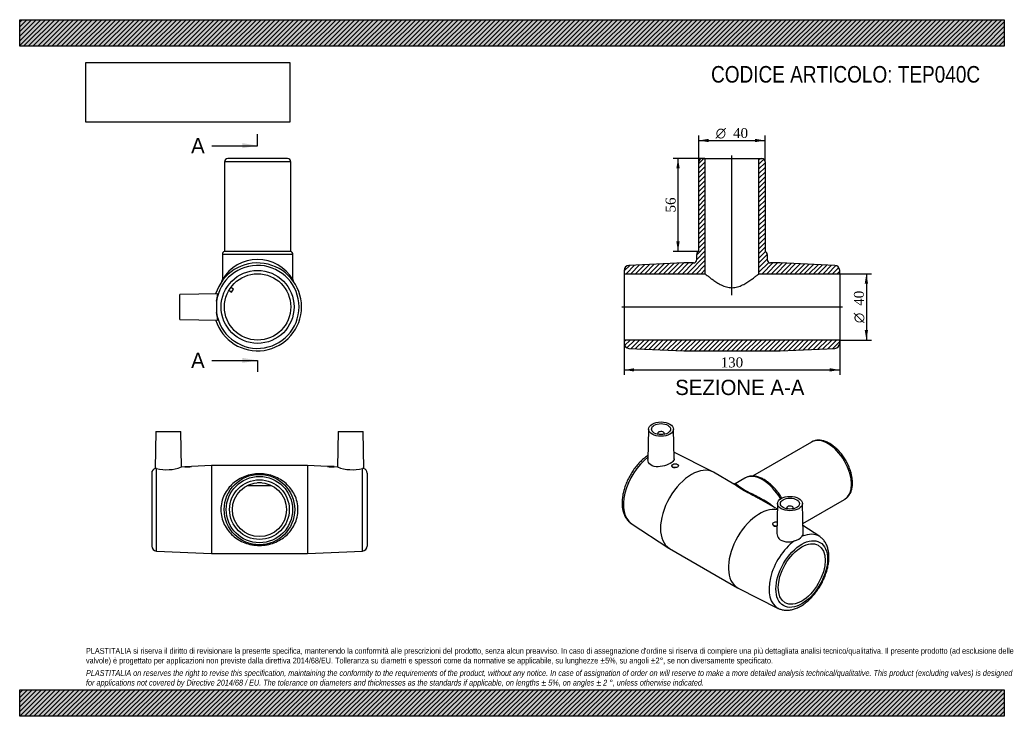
# Model space of a CAD drawing. Header units: millimetres. Extents: x 0 to 594, y 0 to 420.
import ezdxf
from ezdxf.enums import TextEntityAlignment as Align
from ezdxf.lldxf.tags import DXFTag

# ---------------------------------------------------------------- set-up
doc = ezdxf.new("R2010")
doc.units = ezdxf.units.MM
doc.header["$LTSCALE"] = 2
for name, color, linetype in [('Default', 7, 'Continuous'), ('DV4_Default', 7, 'Continuous'), ('TEP040C', 7, 'Continuous')]:
    doc.layers.add(name, color=color, linetype=linetype)
doc.styles.add('SEACAD_Solid_Edge_ANSI', font='seans.ttf')
doc.styles.add('SEACAD_Solid_Edge_ANSI1_Symbols', font='semeca1.ttf')
doc.styles.add('SEACAD_Times_New_Roman', font='times.ttf')
tags = doc.linetypes.add('CENTER2', pattern=[28.575, 19.05, -3.175, 3.175, -3.175]).pattern_tags.tags
tags[10:11] = [DXFTag(74, 4), DXFTag(75, 0), DXFTag(340, '0'), DXFTag(46, 0.0), DXFTag(50, 0.0), DXFTag(44, 0.0), DXFTag(45, 0.0)]
tags[8:9] = [DXFTag(74, 4), DXFTag(75, 0), DXFTag(340, '0'), DXFTag(46, 0.0), DXFTag(50, 0.0), DXFTag(44, 0.0), DXFTag(45, 0.0)]
tags[6:7] = [DXFTag(74, 4), DXFTag(75, 0), DXFTag(340, '0'), DXFTag(46, 0.0), DXFTag(50, 0.0), DXFTag(44, 0.0), DXFTag(45, 0.0)]
tags[4:5] = [DXFTag(74, 4), DXFTag(75, 0), DXFTag(340, '0'), DXFTag(46, 0.0), DXFTag(50, 0.0), DXFTag(44, 0.0), DXFTag(45, 0.0)]
doc.dimstyles.new('ANSImm', dxfattribs={"dimtxt": 6, "dimasz": 6, "dimexe": 3, "dimexo": 0, "dimgap": 1.5, "dimtad": 1, "dimdsep": 46, "dimtxsty": 'SEACAD_Times_New_Roman', "dimblk1": '_SE_FILLED', "dimblk2": '_SE_FILLED', "dimsah": 1, "dimcen": 3, "dimazin": 0, "dimtfac": 0.85, "dimtdec": 3, "dimtofl": 0, "dimtmove": 0, "dimatfit": 3, "dimfxl": 1, "dimarcsym": 0})
picture_1 = doc.add_image_def('image1.jpg', size_in_pixel=(4302, 1260))

# ---------------------------------------------------------------- blocks, each defined once
blk = doc.blocks.new('SE')
at = {"layer": 'TEP040C', "color": 7, "linetype": 'Continuous'}
for p, q in [((82.14, 171.63), (81.76, 149.49)), ((82.14, 171.63), (97.14, 171.63)), ((97.52, 150.3), (97.14, 171.63)), ((192.14, 171.63), (191.77, 150.3)), ((192.14, 171.63), (207.14, 171.63)), ((207.53, 149.49), (207.14, 171.63)), ((82.51, 99.63), (82.51, 149.4)), ((99.67, 150.4), (97.49, 150.3)), ((99.64, 150.63), (103.64, 150.63)), ((99.64, 150.63), (99.64, 150.4)), ((115.64, 151.13), (103.62, 150.58)), ((103.64, 150.58), (103.64, 150.63)), ((115.64, 151.13), (115.64, 98.13)), ((173.64, 151.13), (115.64, 151.13)), ((173.64, 151.13), (173.64, 98.13)), ((185.67, 150.58), (173.64, 151.13)), ((189.64, 150.63), (185.64, 150.63)), ((185.64, 150.63), (185.64, 150.58)), ((191.79, 150.3), (189.62, 150.4)), ((189.64, 150.4), (189.64, 150.63)), ((206.78, 99.63), (206.78, 149.4)), ((79.64, 146.63), (79.64, 102.62)), ((209.64, 146.63), (209.64, 102.62)), ((137.35, 139.2), (151.94, 139.2)), ((143.46, 140.88), (145.83, 140.88)), ((82.51, 99.63), (115.64, 98.13)), ((115.64, 98.13), (173.64, 98.13)), ((173.64, 98.13), (206.78, 99.63))]:
    blk.add_line(p, q, dxfattribs=at)
for radius in [21.25, 20, 18, 16.3]:
    blk.add_circle((144.64, 124.63), radius, dxfattribs=at)
for centre, radius, start, end in [((82.64, 146.63), 3, 106.9032, 180), ((81.72, 146.26), 3.24, 75.98208, 89.40552), ((88.56, 173.92), 25.25, 256.13732, 290.77551), ((100.47, 176.33), 25.95, 268.16638, 277.01746), ((188.81, 176.33), 25.95, 262.98254, 271.83362), ((200.73, 173.92), 25.25, 249.22449, 283.86268), ((207.56, 146.26), 3.24, 90.59448, 104.01792), ((206.64, 146.63), 3, 0, 73.10167), ((82.64, 102.62), 3, 180, 267.40808), ((206.64, 102.62), 3, 272.59192, 0)]:
    blk.add_arc(centre, radius, start, end, dxfattribs=at)
blk.add_open_spline([(121.39, 124.63), (121.39, 126.2), (121.58, 127.76), (122.28, 130.74), (122.8, 132.17), (124.75, 136.19), (126.54, 138.46), (130.72, 142.15), (133.14, 143.6), (137.15, 145.14), (138.59, 145.55), (141.56, 146.1), (143.13, 146.25), (146.23, 146.24), (147.79, 146.09), (150.76, 145.53), (152.17, 145.13), (156.22, 143.57), (158.58, 142.14), (161.73, 139.35), (162.69, 138.32), (164.42, 136.08), (165.19, 134.84), (166.49, 132.16), (167, 130.75), (167.71, 127.76), (167.89, 126.2), (167.9, 123.11), (167.71, 121.53), (167.02, 118.56), (166.52, 117.15), (165.22, 114.45), (164.45, 113.22), (162.71, 110.95), (161.74, 109.91), (158.6, 107.13), (156.19, 105.67), (152.17, 104.13), (150.74, 103.71), (147.76, 103.16), (146.2, 103.01), (143.09, 103.01), (141.53, 103.15), (138.55, 103.71), (137.15, 104.12), (133.1, 105.67), (130.73, 107.1), (126.52, 110.82), (124.76, 113.04), (122.8, 117.07), (122.29, 118.49), (121.58, 121.48), (121.39, 123.05), (121.39, 124.63)], degree=3, knots=[0, 0, 0, 0, 0.03125, 0.03125, 0.0625, 0.0625, 0.125, 0.125, 0.1875, 0.1875, 0.21875, 0.21875, 0.25, 0.25, 0.28125, 0.28125, 0.3125, 0.3125, 0.375, 0.375, 0.40625, 0.40625, 0.4375, 0.4375, 0.46875, 0.46875, 0.5, 0.5, 0.53125, 0.53125, 0.5625, 0.5625, 0.59375, 0.59375, 0.625, 0.625, 0.6875, 0.6875, 0.71875, 0.71875, 0.75, 0.75, 0.78125, 0.78125, 0.8125, 0.8125, 0.875, 0.875, 0.9375, 0.9375, 0.96875, 0.96875, 1, 1, 1, 1], dxfattribs=at)
blk = doc.blocks.new('SE1')
at = {"layer": 'TEP040C', "color": 7, "linetype": 'Continuous'}
for p, q in [((379.41, 173.2), (379.02, 154.79)), ((394.79, 155.19), (394.41, 173.2)), ((384.91, 170.53), (384.91, 170.03)), ((388.91, 170.03), (388.91, 170.53)), ((477.67, 165.36), (442.06, 144.79)), ((418.11, 147.34), (394.71, 159.17)), ((393.4, 151.1), (393.4, 150.9)), ((397.4, 151.01), (397.4, 151.1)), ((430.88, 139.98), (418.55, 147.1)), ((437.55, 143.64), (431.63, 140.22)), ((472.45, 116.15), (497.67, 130.72)), ((457.12, 124.83), (447.25, 130.53)), ((457.19, 128.29), (456.81, 110.31)), ((462.69, 125.62), (462.69, 125.12)), ((466.69, 125.12), (466.69, 125.62)), ((472.59, 109.86), (472.19, 128.29)), ((368.97, 116.27), (391.63, 101.46)), ((454.21, 115.99), (454.21, 115.9)), ((482.63, 108.36), (472.48, 115)), ((392.05, 101.2), (433.06, 77.52)), ((433.49, 77.29), (457.64, 65.08))]:
    blk.add_line(p, q, dxfattribs=at)
blk.add_arc((465.81, 113.98), 8.32, 280.73683, 319.26317, dxfattribs=at)
for centre, major_axis in [((386.91, 173.14), (-7.5, 0)), ((386.91, 173.14), (-5.75, 0)), ((395.4, 151.1), (2, 0)), ((464.69, 128.24), (7.5, 0)), ((464.69, 128.24), (5.75, 0)), ((471.76, 85.78), (-11, -19.06)), ((471.76, 85.78), (-10, -17.32))]:
    blk.add_ellipse(centre, major_axis=major_axis, ratio=0.57735, dxfattribs=at)
for centre, major_axis, start_param, end_param in [((386.91, 170.53), (-2, 0), 2.647628, 6.283185), ((386.91, 170.53), (-2, 0), 0, 0.493965), ((487.67, 148.04), (-10, 17.32), 3.141593, 6.283185), ((381.86, 137.68), (-12.5, -21.65), 4.087027, 6.25117), ((405.3, 124.15), (-13.25, -22.95), 3.141593, 6.283185), ((448.18, 125.23), (-10.63, 18.4), 4.694972, 6.283185), ((446.31, 100.47), (-13.25, -22.95), 3.312593, 6.283185), ((464.69, 125.62), (2, 0), 0, 3.635557), ((464.69, 125.62), (2, 0), 5.789221, 6.283185), ((456.21, 115.99), (-2, 0), 4.330272, 6.283185), ((456.21, 115.99), (-2, 0), 0, 1.928227), ((469.74, 86.95), (-12.5, -21.65), 3.109578, 3.792106), ((469.74, 86.95), (-12.5, -21.65), 4.061876, 6.3152), ((446.31, 100.47), (-13.25, -22.95), 0, 0.032015)]:
    blk.add_ellipse(centre, major_axis=major_axis, ratio=0.57735, start_param=start_param, end_param=end_param, dxfattribs=at)
for points, knots in [([(497.64, 130.71), (497.8, 130.8), (498.19, 131.02), (498.83, 131.51), (499.5, 132.13), (500.11, 132.84), (500.65, 133.63), (501.13, 134.49), (501.53, 135.42), (501.86, 136.42), (502.12, 137.49), (502.29, 138.62), (502.39, 139.79), (502.41, 141.01), (502.35, 142.26), (502.21, 143.55), (502, 144.85), (501.71, 146.17), (501.35, 147.49), (500.91, 148.82), (500.42, 150.14), (499.85, 151.45), (499.23, 152.74), (498.55, 154.01), (497.81, 155.25), (497.02, 156.45), (496.18, 157.61), (495.3, 158.72), (494.38, 159.77), (493.43, 160.77), (492.44, 161.71), (491.43, 162.57), (490.4, 163.36), (489.34, 164.08), (488.27, 164.7), (487.2, 165.24), (486.12, 165.69), (485.04, 166.04), (483.97, 166.29), (482.92, 166.44), (481.89, 166.48), (480.9, 166.42), (479.94, 166.26), (479.04, 166), (478.26, 165.68), (477.85, 165.45), (477.66, 165.34)], [0, 0, 0, 0, 0.012128, 0.033737, 0.055362, 0.077118, 0.099099, 0.121371, 0.143964, 0.16687, 0.190047, 0.213434, 0.236964, 0.260574, 0.284216, 0.30785, 0.331457, 0.355029, 0.378565, 0.402067, 0.425538, 0.448986, 0.472416, 0.495837, 0.519255, 0.542678, 0.566112, 0.589564, 0.613043, 0.636556, 0.66011, 0.683712, 0.707365, 0.73107, 0.754823, 0.77861, 0.802401, 0.826146, 0.849781, 0.873233, 0.896423, 0.919289, 0.941802, 0.963973, 0.985861, 1, 1, 1, 1]), ([(379.07, 157.32), (378.92, 157.23), (378.38, 156.85), (377.46, 156.18), (376.31, 155.24), (375.19, 154.23), (374.1, 153.15), (373.04, 152.01), (372.02, 150.81), (371.04, 149.56), (370.11, 148.26), (369.22, 146.92), (368.39, 145.55), (367.61, 144.14), (366.89, 142.7), (366.22, 141.25), (365.63, 139.78), (365.09, 138.3), (364.63, 136.81), (364.23, 135.33), (363.91, 133.85), (363.66, 132.38), (363.5, 130.94), (363.4, 129.51), (363.39, 128.11), (363.47, 126.75), (363.62, 125.43), (363.86, 124.15), (364.19, 122.94), (364.59, 121.78), (365.08, 120.7), (365.65, 119.69), (366.29, 118.76), (366.99, 117.92), (367.76, 117.18), (368.45, 116.62), (368.85, 116.36), (368.99, 116.27)], [0.0339238, 0.0339238, 0.0339238, 0.0339238, 0.0445158, 0.0734677, 0.1023849, 0.1312571, 0.1600812, 0.1888587, 0.2175941, 0.2462939, 0.2749659, 0.3036186, 0.3322608, 0.3609018, 0.3895493, 0.4182112, 0.4468968, 0.4756154, 0.5043763, 0.533188, 0.5620581, 0.5909927, 0.6199947, 0.6490629, 0.6781892, 0.7073557, 0.7365211, 0.7656294, 0.7946104, 0.8233808, 0.851854, 0.8799543, 0.9076328, 0.9348782, 0.9617204, 0.9882261, 1, 1, 1, 1]), ([(394.79, 155.19), (394.8, 155.05), (394.78, 154.92), (394.55, 154.04), (393.75, 153.25), (391.21, 151.79), (389.51, 151.13), (386.01, 150.38), (384.21, 150.3), (381.2, 151.05), (380.02, 151.9), (379.15, 153.56), (379.01, 154.17), (379.02, 154.79)], [0.3524542, 0.3524542, 0.3524542, 0.3524542, 0.375, 0.375, 0.5, 0.5, 0.625, 0.625, 0.75, 0.75, 0.875, 0.875, 0.9383996, 0.9383996, 0.9383996, 0.9383996]), ([(397.4, 151.01), (397.4, 150.74), (397.18, 150.46), (396.44, 150.03), (395.93, 149.89), (394.87, 149.82), (394.36, 149.91), (393.62, 150.3), (393.4, 150.59), (393.4, 150.9)], [0.5, 0.5, 0.5, 0.5, 0.625, 0.625, 0.75, 0.75, 0.875, 0.875, 1, 1, 1, 1]), ([(459.73, 131.44), (459.71, 131.48), (459.45, 131.95), (458.92, 132.83), (458.11, 134.08), (457.25, 135.27), (456.35, 136.42), (455.41, 137.52), (454.43, 138.56), (453.42, 139.54), (452.39, 140.45), (451.33, 141.28), (450.25, 142.04), (449.15, 142.71), (448.05, 143.3), (446.94, 143.8), (445.83, 144.2), (444.73, 144.51), (443.64, 144.71), (442.57, 144.81), (441.54, 144.81), (440.53, 144.7), (439.57, 144.5), (438.67, 144.19), (437.96, 143.88), (437.62, 143.67), (437.51, 143.6)], [0.4940327, 0.4940327, 0.4940327, 0.4940327, 0.4960132, 0.5186671, 0.5413251, 0.5639921, 0.5866751, 0.6093805, 0.632115, 0.6548847, 0.6776949, 0.7005496, 0.7234504, 0.7463948, 0.7693747, 0.7923711, 0.815345, 0.8382491, 0.8610227, 0.8835976, 0.9059102, 0.9279162, 0.9496038, 0.9709996, 0.9921656, 1, 1, 1, 1]), ([(431.63, 140.22), (431.62, 140.21), (431.54, 140.16), (431.3, 140.07), (431.01, 140.03), (430.8, 140.05), (430.7, 140.08), (430.68, 140.08), (430.68, 140.08)], [0, 0, 0, 0, 0.0088664, 0.1739726, 0.3302116, 0.4757745, 0.6267334, 0.7230826, 0.7230826, 0.7230826, 0.7230826]), ([(444.65, 131.97), (444.55, 132.03), (444.44, 132.08), (442.98, 132.86), (441.59, 133.57), (438.97, 134.93), (437.71, 135.6), (435.52, 136.87), (434.57, 137.47), (433, 138.53), (432.37, 138.99), (431.46, 139.62), (431.14, 139.83), (430.85, 140)], [0.1851176, 0.1851176, 0.1851176, 0.1851176, 0.1875, 0.1875, 0.21875, 0.21875, 0.25, 0.25, 0.28125, 0.28125, 0.3125, 0.3125, 0.3342737, 0.3342737, 0.3342737, 0.3342737]), ([(431.64, 140.22), (431.65, 140.23), (431.65, 140.23), (431.82, 140.31), (432.01, 140.26), (432.5, 139.97), (432.8, 139.72), (433.62, 139.04), (434.13, 138.61), (435.5, 137.6), (436.38, 137.02), (438.48, 135.8), (439.72, 135.16), (442.31, 133.88), (443.67, 133.23), (447.67, 131.23), (450.31, 129.79), (453.71, 127.37), (454.72, 126.56), (455.64, 125.7)], [0.6233974, 0.6233974, 0.6233974, 0.6233974, 0.625, 0.625, 0.65625, 0.65625, 0.6875, 0.6875, 0.71875, 0.71875, 0.75, 0.75, 0.78125, 0.78125, 0.8125, 0.8125, 0.875, 0.875, 0.9032626, 0.9032626, 0.9032626, 0.9032626]), ([(454.21, 115.9), (454.21, 115.57), (454.42, 115.23), (455.16, 114.77), (455.68, 114.64), (456.2, 114.64)], [0.7502735, 0.7502735, 0.7502735, 0.7502735, 0.875, 0.875, 1, 1, 1, 1]), ([(456.81, 110.31), (456.79, 109.21), (457.2, 108.08), (458.95, 106.16), (460.44, 105.47), (463.81, 105.06), (465.69, 105.3), (467.36, 105.8)], [0.6429236, 0.6429236, 0.6429236, 0.6429236, 0.75, 0.75, 0.875, 0.875, 1, 1, 1, 1]), ([(457.63, 65.1), (457.8, 65.01), (458.22, 64.79), (459.05, 64.48), (460.05, 64.19), (461.1, 64), (462.18, 63.91), (463.29, 63.91), (464.42, 64.02), (465.59, 64.22), (466.77, 64.52), (467.96, 64.91), (469.17, 65.41), (470.37, 66), (471.57, 66.68), (472.76, 67.44), (473.93, 68.29), (475.08, 69.21), (476.21, 70.21), (477.31, 71.28), (478.37, 72.41), (479.4, 73.59), (480.38, 74.83), (481.33, 76.12), (482.22, 77.46), (483.06, 78.83), (483.86, 80.23), (484.59, 81.66), (485.26, 83.11), (485.87, 84.58), (486.42, 86.06), (486.9, 87.55), (487.3, 89.03), (487.64, 90.51), (487.9, 91.98), (488.08, 93.43), (488.19, 94.86), (488.21, 96.26), (488.16, 97.63), (488.02, 98.96), (487.79, 100.24), (487.48, 101.47), (487.09, 102.64), (486.62, 103.74), (486.06, 104.76), (485.44, 105.7), (484.74, 106.56), (483.99, 107.32), (483.27, 107.93), (482.83, 108.22), (482.63, 108.34)], [0, 0, 0, 0, 0.009491, 0.029086, 0.048735, 0.068521, 0.088517, 0.108775, 0.129325, 0.150171, 0.17129, 0.19264, 0.214166, 0.235813, 0.257529, 0.279274, 0.301012, 0.322725, 0.344406, 0.36605, 0.38766, 0.409236, 0.430786, 0.452313, 0.473824, 0.495327, 0.516827, 0.538331, 0.559845, 0.581375, 0.602929, 0.624514, 0.646135, 0.667799, 0.689511, 0.711273, 0.733086, 0.754944, 0.776835, 0.798732, 0.820595, 0.842372, 0.864004, 0.885424, 0.906573, 0.92741, 0.947921, 0.968124, 0.988063, 1, 1, 1, 1])]:
    blk.add_open_spline(points, degree=3, knots=knots, dxfattribs=at)
for points in [[(430.85, 140), (430.84, 140), (430.83, 140.01), (430.81, 140.02)], [(447.25, 130.53), (446.39, 131.03), (445.52, 131.5), (444.65, 131.97)], [(456.2, 114.64), (456.44, 114.64), (456.68, 114.67), (456.9, 114.72)], [(472.12, 108.55), (472.44, 108.98), (472.59, 109.42), (472.59, 109.86)]]:
    blk.add_open_spline(points, degree=3, dxfattribs=at)
blk = doc.blocks.new('SE2')
at = {"layer": 'TEP040C', "color": 7, "linetype": 'Continuous'}
for p, q in [((163.52, 334.34), (123.52, 334.34)), ((123.52, 334.34), (123.52, 280.34)), ((161.52, 336.34), (125.52, 336.34)), ((163.52, 280.34), (163.52, 334.34)), ((163.52, 280.34), (123.52, 280.34)), ((164.77, 278.48), (122.27, 278.48)), ((122.27, 278.48), (122.27, 263.32)), ((164.77, 263.34), (164.77, 278.48)), ((126.2, 256.84), (127.86, 255.76)), ((128.94, 257.44), (127.29, 258.52)), ((127.86, 255.76), (128.94, 257.44)), ((119.46, 254.74), (96.52, 254.34)), ((96.52, 239.34), (96.52, 254.34)), ((96.52, 239.34), (119.46, 238.94))]:
    blk.add_line(p, q, dxfattribs=at)
for radius in [22, 20]:
    blk.add_circle((143.52, 246.84), radius, dxfattribs=at)
for centre, radius, start, end in [((125.52, 334.34), 2, 90, 180), ((161.52, 334.34), 2, 0, 90), ((124.27, 278.48), 2, 112.02431, 180), ((162.77, 278.48), 2, 0, 67.97569), ((143.52, 246.84), 26.5, 0, 162.70382), ((143.52, 250.66), 24.74, 30.78575, 149.21424), ((143.52, 246.84), 25, 187.72834, 172.27166), ((120.28, 263.32), 2, 326.47994, 0.15129), ((166.76, 263.32), 1.99, 179.47354, 213.10361), ((172.13, 246.84), 53.48, 176.39604, 183.60396), ((143.52, 246.84), 26.5, 197.29618, 0)]:
    blk.add_arc(centre, radius, start, end, dxfattribs=at)
for points, knots in [([(118.75, 250.2), (118.93, 251.82), (119.22, 253.14), (119.48, 254.46), (119.51, 254.73), (119.46, 254.73)], [0, 0, 0, 0, 0.125, 0.125, 0.2088385, 0.2088385, 0.2088385, 0.2088385]), ([(119.46, 238.94), (119.51, 238.94), (119.48, 239.21), (119.22, 240.53), (118.93, 241.87), (118.75, 243.47)], [0.791296, 0.791296, 0.791296, 0.791296, 0.875, 0.875, 1, 1, 1, 1])]:
    blk.add_open_spline(points, degree=3, knots=knots, dxfattribs=at)
blk = doc.blocks.new('SE4')
at = {"color": 7, "linetype": 'Continuous', "style": 'SEACAD_Solid_Edge_ANSI'}
blk.add_text('A', height=9.2, dxfattribs=at).set_placement((103.41, 348.65), align=Align.TOP_LEFT)
blk = doc.blocks.new('SE5')
at = {"color": 7, "linetype": 'Continuous', "style": 'SEACAD_Solid_Edge_ANSI'}
blk.add_text('A', height=9.2, dxfattribs=at).set_placement((103.41, 219.17), align=Align.TOP_LEFT)
blk = doc.blocks.new('SEANNOT_GROUP')
at = {"linetype": 'Continuous'}
blk.add_hatch(color=7, dxfattribs=at).paths.add_polyline_path([(134.32, 342.51), (143.52, 344.05), (134.32, 345.58)])
at = {"color": 7, "linetype": 'Continuous'}
blk.add_lwpolyline([(115.92, 344.05), (143.52, 344.05)], dxfattribs=at)
blk = doc.blocks.new('SEANNOT_GROUP1')
at = {"linetype": 'Continuous'}
blk.add_hatch(color=7, dxfattribs=at).paths.add_polyline_path([(134.32, 213.04), (143.52, 214.57), (134.32, 216.1)])
at = {"color": 7, "linetype": 'Continuous'}
blk.add_lwpolyline([(115.92, 214.57), (143.52, 214.57)], dxfattribs=at)
blk = doc.blocks.new('SE3')
at = {"layer": 'Default', "color": 7, "linetype": 'CENTER2'}
for p, q in [((143.52, 344.05), (143.52, 350.95)), ((143.52, 214.57), (143.52, 207.67))]:
    blk.add_line(p, q, dxfattribs=at)
at = {"layer": 'Default', "color": 7, "linetype": 'CENTER2', "const_width": 0.0001}
blk.add_lwpolyline([(143.52, 344.05), (143.52, 214.57)], dxfattribs=at)
at = {"layer": 'Default'}
for name in ['SE4', 'SEANNOT_GROUP', 'SE5', 'SEANNOT_GROUP1']:
    blk.add_blockref(name, (0, 0), dxfattribs=at)
blk = doc.blocks.new('SE6')
at = {"layer": 'TEP040C', "linetype": 'Continuous'}
h = blk.add_hatch(dxfattribs=at)
h.set_pattern_fill('LINE', scale=0.62992, angle=45, style=0)
edge = h.paths.add_edge_path()
edge.add_arc((411.68, 334.34), 2, 90, 180)
edge.add_line((409.68, 334.34), (409.68, 280.34))
edge.add_arc((410.43, 278.48), 2, 112.02431, 180)
edge.add_line((408.43, 278.48), (408.43, 275.34))
edge.add_arc((406.43, 275.34), 2, 270, 360, ccw=False)
edge.add_line((406.43, 273.34), (400.68, 273.34))
edge.add_line((400.68, 273.34), (367.54, 271.84))
edge.add_arc((367.68, 268.84), 3, 92.59192, 180)
edge.add_line((364.68, 268.84), (364.68, 266.84))
edge.add_line((364.68, 266.84), (413.38, 266.84))
edge.add_line((413.38, 266.84), (413.38, 336.34))
edge.add_line((413.38, 336.34), (411.68, 336.34))
h = blk.add_hatch(dxfattribs=at)
h.set_pattern_fill('LINE', scale=0.62992, angle=45, style=0)
edge = h.paths.add_edge_path()
edge.add_line((445.98, 336.34), (445.98, 266.84))
edge.add_line((445.98, 266.84), (494.68, 266.84))
edge.add_line((494.68, 266.84), (494.68, 268.84))
edge.add_arc((491.68, 268.84), 3, 0, 87.40808)
edge.add_line((491.81, 271.84), (458.68, 273.34))
edge.add_line((458.68, 273.34), (452.93, 273.34))
edge.add_arc((452.93, 275.34), 2, 180, 270, ccw=False)
edge.add_line((450.93, 275.34), (450.93, 278.48))
edge.add_arc((448.93, 278.48), 2, 0, 67.97569)
edge.add_line((449.68, 280.34), (449.68, 334.34))
edge.add_arc((447.68, 334.34), 2, 0, 90)
edge.add_line((447.68, 336.34), (445.98, 336.34))
h = blk.add_hatch(dxfattribs=at)
h.set_pattern_fill('LINE', scale=0.62992, angle=45, style=0)
edge = h.paths.add_edge_path()
edge.add_line((494.68, 226.84), (364.68, 226.84))
edge.add_line((364.68, 226.84), (364.68, 224.83))
edge.add_arc((367.68, 224.83), 3, 180, 267.40808)
edge.add_line((367.54, 221.84), (400.68, 220.34))
edge.add_line((400.68, 220.34), (458.68, 220.34))
edge.add_line((458.68, 220.34), (491.81, 221.84))
edge.add_arc((491.68, 224.83), 3, 272.59192, 360)
edge.add_line((494.68, 224.83), (494.68, 226.84))
at = {"layer": 'DV4_Default', "color": 7, "linetype": 'CENTER2'}
for p, q in [((429.68, 253.88), (429.68, 338.09)), ((363.36, 246.84), (496.43, 246.84))]:
    blk.add_line(p, q, dxfattribs=at)
at = {"layer": 'TEP040C', "color": 7, "linetype": 'Continuous'}
for p, q in [((409.68, 280.34), (409.68, 334.34)), ((411.68, 336.34), (413.38, 336.34)), ((413.38, 336.34), (445.98, 336.34)), ((413.38, 336.34), (413.38, 266.84)), ((445.98, 336.34), (447.68, 336.34)), ((445.98, 266.84), (445.98, 336.34)), ((449.68, 334.34), (449.68, 280.34)), ((400.68, 273.34), (367.54, 271.84)), ((406.43, 273.34), (400.68, 273.34)), ((408.43, 275.34), (408.43, 278.48)), ((450.93, 278.48), (450.93, 275.34)), ((458.68, 273.34), (452.93, 273.34)), ((491.81, 271.84), (458.68, 273.34)), ((364.68, 268.84), (364.68, 266.84)), ((494.68, 266.84), (494.68, 268.84)), ((364.68, 266.84), (364.68, 226.84)), ((364.68, 266.84), (413.38, 266.84)), ((445.98, 266.84), (494.68, 266.84)), ((494.68, 266.84), (494.68, 226.84)), ((494.68, 226.84), (364.68, 226.84)), ((364.68, 226.84), (364.68, 224.83)), ((494.68, 224.83), (494.68, 226.84)), ((367.54, 221.84), (400.68, 220.34)), ((400.68, 220.34), (458.68, 220.34)), ((458.68, 220.34), (491.81, 221.84))]:
    blk.add_line(p, q, dxfattribs=at)
for centre, radius, start, end in [((411.68, 334.34), 2, 90, 180), ((447.68, 334.34), 2, 0, 90), ((410.43, 278.48), 2, 112.02431, 180), ((448.93, 278.48), 2, 0, 67.97569), ((406.43, 275.34), 2, 270, 0), ((452.93, 275.34), 2, 180, 270), ((367.68, 268.84), 3, 92.59192, 180), ((491.68, 268.84), 3, 0, 87.40808), ((367.68, 224.83), 3, 180, 267.40808), ((491.68, 224.83), 3, 272.59192, 0)]:
    blk.add_arc(centre, radius, start, end, dxfattribs=at)
blk.add_open_spline([(413.38, 266.84), (413.38, 266.84), (413.5, 266.74), (413.96, 266.37), (414.3, 266.09), (415.17, 265.41), (415.69, 265), (416.88, 264.1), (417.54, 263.61), (418.98, 262.6), (419.77, 262.07), (421.45, 261.03), (422.33, 260.53), (424.24, 259.61), (425.26, 259.19), (427.41, 258.6), (428.55, 258.42), (430.81, 258.43), (431.96, 258.6), (434.1, 259.2), (435.12, 259.61), (437.03, 260.54), (437.92, 261.04), (439.59, 262.07), (440.38, 262.6), (441.83, 263.62), (442.48, 264.1), (443.66, 265), (444.19, 265.41), (445.49, 266.43), (445.98, 266.84), (445.98, 266.84)], degree=3, knots=[0, 0, 0, 0, 0.0625, 0.0625, 0.125, 0.125, 0.1875, 0.1875, 0.25, 0.25, 0.3125, 0.3125, 0.375, 0.375, 0.4375, 0.4375, 0.5, 0.5, 0.5625, 0.5625, 0.625, 0.625, 0.6875, 0.6875, 0.75, 0.75, 0.8125, 0.8125, 0.875, 0.875, 1, 1, 1, 1], dxfattribs=at)
blk = doc.blocks.new('GDimGGroup')
at = {"layer": 'Default', "linetype": 'Continuous'}
for points in [[(415.68, 348.17), (409.68, 347.17), (415.68, 346.17)], [(443.68, 348.17), (443.68, 346.17), (449.68, 347.17)]]:
    blk.add_hatch(color=7, dxfattribs=at).paths.add_polyline_path(points)
at = {"layer": 'Default', "color": 7, "linetype": 'Continuous'}
for p, q in [((409.68, 334.34), (409.68, 350.17)), ((409.68, 347.17), (449.68, 347.17)), ((449.68, 334.34), (449.68, 350.17))]:
    blk.add_line(p, q, dxfattribs=at)
for s, style, p in [('O', 'SEACAD_Solid_Edge_ANSI1_Symbols', (419.91, 354.67)), ('40', 'SEACAD_Times_New_Roman', (430.35, 354.67))]:
    blk.add_text(s, height=6, dxfattribs=dict(at, style=style)).set_placement(p, align=Align.TOP_LEFT)
blk = doc.blocks.new('GDimGGroup1')
at = {"layer": 'Default', "linetype": 'Continuous'}
for points in [[(511.79, 260.84), (510.79, 266.84), (509.79, 260.84)], [(511.79, 232.84), (509.79, 232.84), (510.79, 226.84)]]:
    blk.add_hatch(color=7, dxfattribs=at).paths.add_polyline_path(points)
at = {"layer": 'Default', "color": 7, "linetype": 'Continuous'}
for p, q in [((494.68, 266.84), (513.79, 266.84)), ((510.79, 266.84), (510.79, 226.84)), ((494.68, 226.84), (513.79, 226.84))]:
    blk.add_line(p, q, dxfattribs=at)
for s, style, p in [('40', 'SEACAD_Times_New_Roman', (503.29, 247.51)), ('O', 'SEACAD_Solid_Edge_ANSI1_Symbols', (503.29, 237.07))]:
    blk.add_text(s, height=6, rotation=90, dxfattribs=dict(at, style=style)).set_placement(p, align=Align.TOP_LEFT)
blk = doc.blocks.new('DMBLK1')
at = {"layer": 'Default', "linetype": 'Continuous'}
for points in [[(370.68, 207.86), (370.68, 209.86), (364.68, 208.86)], [(488.68, 207.86), (494.68, 208.86), (488.68, 209.86)]]:
    blk.add_hatch(color=7, dxfattribs=at).paths.add_polyline_path(points)
at = {"layer": 'Default', "color": 7, "linetype": 'Continuous'}
for p, q in [((364.68, 226.84), (364.68, 205.86)), ((494.68, 226.84), (494.68, 205.86)), ((364.68, 208.86), (494.68, 208.86))]:
    blk.add_line(p, q, dxfattribs=at)
at = {"layer": 'Default', "color": 7, "linetype": 'Continuous', "style": 'SEACAD_Times_New_Roman'}
blk.add_text('130', height=6, dxfattribs=at).set_placement((422.85, 216.36), align=Align.TOP_LEFT)
blk = doc.blocks.new('_SE_FILLED')
at = {"color": 0}
blk.add_line((0, 0), (-1, 0), dxfattribs=at)
blk.add_solid([(0, 0), (-1, -0.1665), (-1, 0.1665), (0, 0)], dxfattribs=at)
blk = doc.blocks.new('DMBLK2')
at = {"layer": 'Default', "linetype": 'Continuous'}
for points in [[(396.16, 330.34), (398.16, 330.34), (397.16, 336.34)], [(396.16, 286.34), (397.16, 280.34), (398.16, 286.34)]]:
    blk.add_hatch(color=7, dxfattribs=at).paths.add_polyline_path(points)
at = {"layer": 'Default', "color": 7, "linetype": 'Continuous'}
for p, q in [((413.38, 336.34), (394.16, 336.34)), ((397.16, 280.34), (397.16, 336.34)), ((409.68, 280.34), (394.16, 280.34))]:
    blk.add_line(p, q, dxfattribs=at)
at = {"layer": 'Default', "color": 7, "linetype": 'Continuous', "style": 'SEACAD_Times_New_Roman'}
blk.add_text('56', height=6, rotation=90, dxfattribs=at).set_placement((389.66, 303.79), align=Align.TOP_LEFT)

msp = doc.modelspace()

# ---------------------------------------------------------------- hatches: boundary and pattern name
at = {"layer": 'Default', "linetype": 'Continuous'}
h = msp.add_hatch(dxfattribs=at)
h.set_pattern_fill('LINE', scale=0.62992, angle=45, style=0)
h.paths.add_polyline_path([(594, 404), (594, 420), (0, 420), (0, 404)])
for points in [[(594, 404), (594, 420), (0, 420), (0, 404)], [(594, 0), (594, 16), (0, 16), (0, 0)]]:
    msp.add_hatch(color=7, dxfattribs=at).paths.add_polyline_path(points)
h = msp.add_hatch(dxfattribs=at)
h.set_pattern_fill('LINE', scale=0.62992, angle=45, style=0)
h.paths.add_polyline_path([(594, 0), (594, 16), (0, 16), (0, 0)])

# ---------------------------------------------------------------- linework, layer by layer
at = {"layer": 'Default', "color": 7, "linetype": 'Continuous'}
for p, q in [((0, 420), (594, 420)), ((0, 404), (0, 420)), ((594, 420), (594, 404)), ((594, 404), (0, 404)), ((0, 16), (594, 16)), ((0, 0), (0, 16)), ((594, 16), (594, 0)), ((594, 0), (0, 0))]:
    msp.add_line(p, q, dxfattribs=at)

# ---------------------------------------------------------------- block references
at = {"layer": 'Default'}
for name in ['SE3', 'GDimGGroup', 'SE2', 'SE6', 'GDimGGroup1', 'SE1', 'SE']:
    msp.add_blockref(name, (0, 0), dxfattribs=at)

# ---------------------------------------------------------------- texts
at = {"layer": 'Default', "color": 7, "linetype": 'Continuous', "style": 'SEACAD_Solid_Edge_ANSI'}
msp.add_text('SEZIONE A-A', height=9.2, dxfattribs=at).set_placement((395.452, 202.897), align=Align.TOP_LEFT)
at = {"layer": 'Default', "attachment_point": 1}
for s, insert, char_height, width in [('{\\fArial Narrow|b0||i0||c0|p34;\\C7;\\H10.;\\W1.;CODICE ARTICOLO: TEP040C}', (417.092, 392.067), 10, 169.62025), ("{\\fArial Narrow|b0||i0||c0|p34;\\C7;\\H3.5;\\W1.;PLASTITALIA si riserva il diritto di revisionare la presente specifica, mantenendo la conformità alle prescrizioni del prodotto, senza alcun preavviso. In caso di assegnazione d'ordine si riserva di compiere una più dettagliata analisi tecnico/qualitativa. Il presente prodotto (ad esclusione delle \\P}{\\fArial Narrow|b0||i0||c0|p34;\\C7;\\H3.5;\\W1.;valvole) è progettato per applicazioni non previste dalla direttiva 2014/68/EU. Tolleranza su diametri e spessori come da normative se applicabile, su lunghezze ±5%, su angoli ±2°, se non diversamente specificato.\\P}{\\fArial Narrow|b0||i0||c0|p34;\\C7;\\H1.;\\W1.;   \\P}{\\fArial Narrow|b0||i1||c0|p34;\\C7;\\H3.5;\\W1.;PLASTITALIA on reserves the right to revise this specification, maintaining the conformity to the requirements of the product, without any notice. In case of assignation of order on will reserve to make a more detailed analysis technical/qualitative. This product (excluding valves) is designed \\P}{\\fArial Narrow|b0||i1||c0|p34;\\C7;\\H3.5;\\W1.;for applications not covered by Directive 2014/68 / EU. The tolerance on diameters and thicknesses as the standards if applicable, on lengths ± 5%, on angles ± 2 °, unless otherwise indicated.\\P}", (40, 41.205), 3.5, 514)]:
    msp.add_mtext(s, dxfattribs=dict(at, insert=insert, char_height=char_height, width=width))

# ---------------------------------------------------------------- dimensions: what is measured, and where the dimension line sits
at = {"layer": 'Default', "color": 7, "linetype": 'Continuous'}
for base, p1, p2, angle, picture, middle, dimtype in [((397.161, 336.336), (409.677, 280.336), (413.377, 336.336), 90, 'DMBLK2', (397.161, 308.336), 160), ((364.677, 208.862), (364.677, 226.836), (494.677, 226.836), 0, 'DMBLK1', (429.677, 208.862), 161)]:
    dim = msp.add_linear_dim(base=base, p1=p1, p2=p2, angle=angle, text='\\A1;<>', dimstyle='ANSImm', dxfattribs=at)
    dim.commit()
    dim.dimension.update_dxf_attribs({"geometry": picture, "text_midpoint": middle, "dimtype": dimtype})

# ---------------------------------------------------------------- pictures from other files: only their frames are drawn
image = msp.add_image(picture_1, insert=(40, 358.206), size_in_units=(122.914, 36))
image.dxf.flags = 7

doc.saveas('drawing.dxf')
